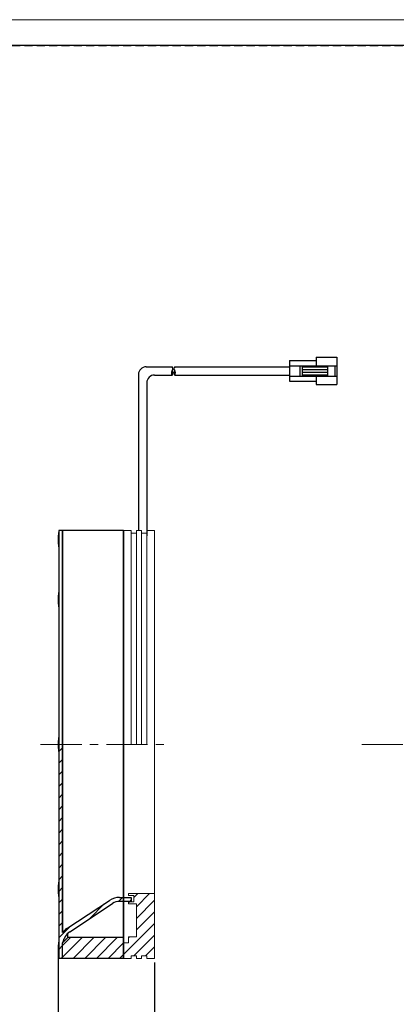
# Model space of a CAD drawing. Header units: millimetres. Extents: x -201 to 202, y 143 to 428.
# Tile 3 of 9: x -7 to 66, y 238 to 428. Entities that reach past the tile are written whole.
import ezdxf

# ---------------------------------------------------------------- set-up
doc = ezdxf.new("R2010")
doc.units = ezdxf.units.MM
doc.header["$LTSCALE"] = 0.25
for name, pattern in [('CENTER', [50.8, 31.75, -6.35, 6.35, -6.35]), ('DASHED', [6, 3, -3]), ('HIDDEN', [9.525, 6.35, -3.175])]:
    doc.linetypes.add(name, pattern=pattern)
doc.layers.get('0').update_dxf_attribs({"lineweight": 30})
for name, color, linetype, lineweight in [('BASE', 7, 'Continuous', 20), ('CENTER', 1, 'CENTER', 9), ('DIMENSION', 6, 'Continuous', 9)]:
    doc.layers.add(name, color=color, linetype=linetype, lineweight=lineweight)
for name, color, linetype in [('CABLE 3P', 7, 'Continuous'), ('DIFFUSER', 4, 'Continuous'), ('FORM', 7, 'Continuous'), ('MXB4729', 7, 'Continuous'), ('SIDE COVER', 7, 'Continuous')]:
    doc.layers.add(name, color=color, linetype=linetype)
doc.layers.add('EMPTY LINE', color=252, linetype='Continuous', lineweight=0, plot=False)
doc.styles.add('VS Standard', font='msgothic.ttc', dxfattribs={"height": 3})
doc.dimstyles.new('VS Standard x0.5', dxfattribs={"dimtxt": 3, "dimasz": 3, "dimexe": 0.5, "dimexo": 0.8, "dimgap": 0.5, "dimtad": 3, "dimlfac": 2, "dimrnd": 0.0001, "dimzin": 9, "dimdsep": 46, "dimtxsty": 'VS Standard', "dimcen": 0, "dimaunit": 1, "dimadec": 0, "dimazin": 2, "dimtfac": 1, "dimtmove": 0, "dimatfit": 3, "dimfxl": 1, "dimtolj": 1, "dimtzin": 0, "dimarcsym": 0})
pattern_1 = [(45, (-200.3829, 139.4662), (-1.122532, 1.122532), [])]

# ---------------------------------------------------------------- blocks, each defined once
blk = doc.blocks.new('*D209')
at = {"layer": 'Defpoints', "color": 0}
for p in [(0.49, 248.34), (19.12, 246.72), (0.49, 223.73)]:
    blk.add_point(p, dxfattribs=at)
at = {"layer": 'DIMENSION', "color": 0, "lineweight": -2}
for p, q in [((0.49, 247.54), (0.49, 223.23)), ((19.12, 245.92), (19.12, 223.23)), ((16.12, 223.73), (3.49, 223.73))]:
    blk.add_line(p, q, dxfattribs=at)
at = {"layer": 'DIMENSION', "color": 0}
for points in [[(3.49, 224.23), (3.49, 223.23), (0.49, 223.73)], [(16.12, 223.23), (16.12, 224.23), (19.12, 223.73)]]:
    blk.add_solid(points, dxfattribs=at)
at = {"layer": 'DIMENSION', "color": 0, "insert": (10.74, 225.98), "char_height": 3, "attachment_point": 5, "style": 'VS Standard'}
blk.add_mtext('\\A1;\\A1;(37.5)', dxfattribs=at)

msp = doc.modelspace()

# ---------------------------------------------------------------- hatches: boundary and pattern name
at = {"layer": 'BASE'}
h = msp.add_hatch(dxfattribs=at)
h.set_pattern_fill('ANSI31', color=256, scale=0.5, style=0)
h.set_pattern_definition(pattern_1)
h.paths.add_polyline_path([(13.1171, 249.7162), (13.1171, 246.7162), (14.6171, 246.7162), (14.6171, 247.2162), (15.6171, 247.2162), (15.6171, 246.7162), (16.6171, 246.7162), (16.6171, 247.2162), (17.6171, 247.2162), (17.6171, 246.7162), (19.1171, 246.7162), (19.1171, 259.2162), (14.1171, 259.2162), (14.1171, 258.8412), (15.1171, 258.8412), (15.1171, 257.5912), (14.1171, 257.5912), (14.1171, 257.2162), (15.6171, 257.2162), (15.6171, 250.8412), (14.1171, 250.8412), (14.1171, 249.9662), (14.1171, 249.7162)])
at = {"layer": 'DIFFUSER'}
h = msp.add_hatch(dxfattribs=at)
h.set_pattern_fill('ANSI31', color=256, scale=0.5, style=0)
h.set_pattern_definition(pattern_1)
h.paths.add_polyline_path([(0.6171, 249.8412), (0.6171, 247.0911), (0.6171, 247.0911), (0.6171, 246.7162), (1.3671, 246.7162), (1.3671, 249.7162, -0.16424008), (2.7417, 251.8662), (2.7413, 251.8659), (10.9913, 257.3035), (10.9915, 257.3037, -0.14670105), (12.3671, 257.7162), (13.1171, 257.7162), (13.1171, 258.4662), (12.3671, 258.4662, 0.14671644), (10.4411, 257.8886), (10.441, 257.8885), (2.191, 252.4509), (2.1912, 252.451, 0.08046206), (1.3671, 251.6936), (1.3671, 287.9662), (0.6171, 287.9662), (0.6171, 261.4105), (0.6171, 261.4105), (0.6171, 258.6604), (0.6171, 258.6604), (0.6171, 249.8412)])
h.paths.add_polyline_path([(13.1171, 257.7162), (14.6171, 257.7162), (14.6171, 258.4662), (13.1171, 258.4662)])
at = {"layer": 'SIDE COVER'}
h = msp.add_hatch(dxfattribs=at)
h.set_pattern_fill('ANSI31', color=256, scale=0.5, style=0)
h.set_pattern_definition(pattern_1)
h.paths.add_polyline_path([(1.3671, 249.6353), (1.3671, 246.7162), (13.1171, 246.7162), (13.1171, 250.7162), (2.3671, 250.7162), (1.3899, 249.739, 0.00695009), (1.3671, 249.6351)])

# ---------------------------------------------------------------- linework, layer by layer
at = {"linetype": 'Continuous'}
for p, q in [((13.1171, 329.2162), (13.1171, 246.7162)), ((13.1171, 246.7162), (13.1171, 329.2162)), ((0.4942, 327.5911), (0.5095, 327.5911)), ((0.5095, 327.3411), (0.4942, 327.3411)), ((0.5085, 327.9661), (0.5095, 327.9661)), ((0.5095, 327.5911), (0.5085, 327.4661)), ((0.5085, 327.4661), (0.5095, 327.3411)), ((0.5095, 326.9661), (0.5085, 326.9661)), ((0.4942, 316.0218), (0.5095, 316.0218)), ((0.5095, 315.7718), (0.4942, 315.7718)), ((0.5085, 316.3968), (0.5095, 316.3968)), ((0.5095, 316.0218), (0.5085, 315.8968)), ((0.5085, 315.8968), (0.5095, 315.7718)), ((0.5095, 315.3968), (0.5085, 315.3968)), ((0.4942, 288.0911), (0.5095, 288.0911)), ((0.5095, 287.8411), (0.4942, 287.8411)), ((0.5085, 288.4661), (0.5095, 288.4661)), ((0.5095, 288.0911), (0.5085, 287.9661)), ((0.5085, 287.9661), (0.5095, 287.8411)), ((0.5095, 287.4661), (0.5085, 287.4661)), ((0.4942, 260.1604), (0.5095, 260.1604)), ((0.5085, 260.5354), (0.5095, 260.5354)), ((0.5095, 260.1604), (0.5085, 260.0354)), ((0.5095, 259.9104), (0.4942, 259.9104)), ((0.5085, 260.0354), (0.5095, 259.9104)), ((0.5095, 259.5354), (0.5085, 259.5354)), ((0.5085, 248.9661), (0.5095, 248.9661)), ((0.4942, 248.5911), (0.5095, 248.5911)), ((0.5095, 248.3411), (0.4942, 248.3411)), ((0.5095, 248.5911), (0.5085, 248.4661)), ((0.5085, 248.4661), (0.5095, 248.3411)), ((0.5095, 247.9661), (0.5085, 247.9661))]:
    msp.add_line(p, q, dxfattribs=at)
for centre, radius, start, end in [((8.1171, 327.4661), 7.625, 169.610296, 176.240148), ((8.1171, 327.4661), 7.624, 176.239696, 179.060557), ((8.1171, 327.4661), 7.624, 180.939443, 183.760304), ((8.1171, 327.4661), 7.625, 183.759852, 190.388858), ((8.1171, 315.8968), 7.625, 169.610296, 176.240148), ((8.1171, 315.8968), 7.624, 176.239696, 179.060557), ((8.1171, 315.8968), 7.624, 180.939443, 183.760304), ((8.1171, 315.8968), 7.625, 183.759852, 190.388858), ((8.1171, 287.9661), 7.625, 169.610296, 176.240148), ((8.1171, 287.9661), 7.624, 176.239696, 179.060557), ((8.1171, 287.9661), 7.624, 180.939443, 183.760304), ((8.1171, 287.9661), 7.625, 183.759852, 190.388858), ((8.1171, 260.0354), 7.624, 176.239696, 179.060557), ((8.1171, 260.0354), 7.625, 169.610296, 176.240148), ((8.1171, 260.0354), 7.624, 180.939443, 183.760304), ((8.1171, 260.0354), 7.625, 183.759852, 190.388858), ((8.1171, 248.4661), 7.624, 176.239696, 179.060557), ((8.1171, 248.4661), 7.625, 169.610296, 176.240148), ((8.1171, 248.4661), 7.624, 180.939443, 183.760304), ((8.1171, 248.4661), 7.625, 183.759852, 190.388858)]:
    msp.add_arc(centre, radius, start, end, dxfattribs=at)
at = {"layer": 'BASE', "linetype": 'Continuous'}
for p, q in [((13.1171, 329.2162), (14.6171, 329.2162)), ((13.1171, 287.9662), (13.1171, 329.2162)), ((14.6171, 287.9662), (14.6171, 329.2162)), ((14.6171, 328.7162), (15.6171, 328.7162)), ((16.6171, 329.2162), (15.6171, 329.2162)), ((15.6171, 287.9662), (15.6171, 329.2162)), ((16.6171, 287.9662), (16.6171, 329.2162)), ((17.6171, 328.7162), (16.6171, 328.7162)), ((19.1171, 329.2162), (17.6171, 329.2162)), ((17.6171, 287.9662), (17.6171, 329.2162)), ((19.1171, 287.9662), (19.1171, 329.2162)), ((13.1171, 246.7162), (13.1171, 287.9662)), ((19.1171, 246.7162), (19.1171, 287.9662)), ((14.6171, 247.2162), (15.6171, 247.2162)), ((17.6171, 247.2162), (16.6171, 247.2162)), ((13.1171, 246.7162), (14.6171, 246.7162)), ((16.6171, 246.7162), (15.6171, 246.7162)), ((19.1171, 246.7162), (17.6171, 246.7162))]:
    msp.add_line(p, q, dxfattribs=at)
at = {"layer": 'BASE', "linetype": 'DASHED'}
msp.add_line((15.6171, 289.8811), (15.6171, 325.0912), dxfattribs=at)
at = {"layer": 'BASE'}
for p, q in [((19.1171, 259.2162), (14.1171, 259.2162)), ((14.1171, 258.8412), (14.1171, 259.2162)), ((15.1171, 258.8412), (14.1171, 258.8412)), ((15.1171, 257.5912), (15.1171, 258.8412)), ((14.1171, 257.5912), (15.1171, 257.5912)), ((14.1171, 257.2162), (14.1171, 257.5912)), ((14.1171, 257.2162), (15.6171, 257.2162)), ((15.6171, 250.8412), (15.6171, 257.2162)), ((14.1171, 250.8412), (15.6171, 250.8412)), ((14.1171, 249.7162), (14.1171, 250.8412)), ((13.1171, 249.7162), (14.1171, 249.7162)), ((13.1171, 249.7162), (14.1171, 249.7162)), ((14.6171, 246.7162), (14.6171, 247.2162)), ((15.6171, 247.2162), (15.6171, 246.7162)), ((16.6171, 246.7162), (16.6171, 247.2162)), ((17.6171, 247.2162), (17.6171, 246.7162))]:
    msp.add_line(p, q, dxfattribs=at)
at = {"layer": 'CABLE 3P'}
for p, q in [((17.5172, 360.8162), (22.5172, 360.8162)), ((23.01, 360.8116), (45.1853, 360.8116)), ((45.1853, 362.0116), (50.2853, 362.0116)), ((45.1853, 362.0116), (45.1853, 358.0116)), ((45.1853, 361.0116), (54.2853, 361.0116)), ((47.1737, 361.0116), (47.1737, 359.0116)), ((47.6191, 361.0116), (47.6191, 359.0116)), ((50.2853, 362.6366), (54.2853, 362.6366)), ((50.2853, 362.6366), (50.2853, 361.0116)), ((52.5237, 361.0116), (52.5237, 359.0116)), ((53.9187, 361.0116), (53.9187, 359.0116)), ((54.2853, 362.6366), (54.2853, 357.3866)), ((16.0172, 359.3162), (16.0172, 329.2162)), ((19.1171, 359.2162), (22.5171, 359.2162)), ((23.0099, 359.2116), (45.1853, 359.2116)), ((45.1853, 359.0116), (54.2853, 359.0116)), ((47.6191, 360.7799), (52.5237, 360.7799)), ((47.6191, 360.2808), (52.5237, 360.2808)), ((47.6191, 359.7425), (52.5237, 359.7425)), ((47.6191, 359.2433), (52.5237, 359.2433)), ((50.2853, 359.0116), (50.2853, 357.3866)), ((17.6171, 357.7162), (17.6171, 328.2162)), ((45.1853, 358.0116), (50.2853, 358.0116)), ((50.2853, 357.3866), (54.2853, 357.3866))]:
    msp.add_line(p, q, dxfattribs=at)
for centre, radius, start, end in [((17.5172, 359.3162), 1.5, 90, 180), ((22.0699, 360.4162), 0.6, 318.19001, 41.81), ((23.4571, 360.4116), 0.6, 138.190003, 221.81), ((19.1171, 357.7162), 1.5, 90, 180), ((22.9643, 359.6162), 0.6, 138.190003, 221.81), ((22.0699, 359.6162), 0.6, 318.19001, 41.81), ((23.4571, 359.6116), 0.6, 138.190003, 221.81), ((22.5627, 359.6116), 0.6, 318.19001, 41.81)]:
    msp.add_arc(centre, radius, start, end, dxfattribs=at)
at = {"layer": 'CENTER'}
for p, q in [((-2.8829, 287.9662), (22.1171, 287.9662)), ((59.1171, 287.9662), (159.1171, 287.9662))]:
    msp.add_line(p, q, dxfattribs=at)
at = {"layer": 'DIFFUSER'}
for p, q in [((1.3671, 329.2162), (0.6171, 329.2162)), ((0.6171, 329.2162), (0.6171, 287.9662)), ((1.3671, 287.9662), (1.3671, 329.2162)), ((0.6171, 287.9662), (0.6171, 246.7162)), ((1.3671, 251.6936), (1.3671, 287.9662)), ((1.3671, 287.9662), (1.3671, 251.6936)), ((12.3671, 258.4662), (14.6171, 258.4662)), ((14.6171, 258.4662), (14.6171, 257.7162)), ((2.191, 252.4509), (10.441, 257.8885)), ((2.7413, 251.8659), (10.9913, 257.3035)), ((13.1171, 257.7162), (12.3671, 257.7162)), ((14.6171, 257.7162), (13.1171, 257.7162)), ((1.3671, 246.7162), (0.6171, 246.7162))]:
    msp.add_line(p, q, dxfattribs=at)
for centre, radius, start, end in [((12.3671, 254.9662), 3.5, 90, 123.386734), ((12.3671, 255.2162), 2.5, 90, 123.383281), ((4.1171, 249.5286), 3.5, 123.385886, 141.786789), ((5.2388, 248.7554), 3.9891, 128.754926, 166.062901)]:
    msp.add_arc(centre, radius, start, end, dxfattribs=at)
at = {"layer": 'EMPTY LINE'}
msp.add_line((201.5, 427.75), (-201.5, 427.75), dxfattribs=at)
at = {"layer": 'FORM', "linetype": 'HIDDEN'}
msp.add_lwpolyline([(-196.5, 422.75), (196.5, 422.75), (196.5, 147.75), (-196.5, 147.75)], close=True, dxfattribs=at)
at = {"layer": 'FORM'}
msp.add_lwpolyline([(-196.5, 422.75), (-196.5, 147.75), (-78.5, 147.75), (-78.5, 159.75), (16.5, 159.75), (16.5, 177.25), (196.5, 177.25), (196.5, 422.75), (-196.5, 422.75)], close=True, dxfattribs=at)
at = {"layer": 'MXB4729'}
for p, q in [((0.6171, 326.0911), (0.6171, 328.8412)), ((0.6171, 314.5218), (0.6171, 317.2719)), ((0.6171, 286.5911), (0.6171, 289.3412)), ((0.6171, 258.6604), (0.6171, 261.4105)), ((0.6171, 247.0911), (0.6171, 249.8412))]:
    msp.add_line(p, q, dxfattribs=at)
at = {"layer": 'SIDE COVER', "linetype": 'Continuous'}
for p, q in [((13.1171, 329.2162), (1.3671, 329.2162)), ((13.1171, 303.7519), (13.1171, 329.2162)), ((13.1171, 246.7162), (13.1171, 303.7519)), ((13.1171, 246.7162), (1.3671, 246.7162))]:
    msp.add_line(p, q, dxfattribs=at)
at = {"layer": 'SIDE COVER'}
for p, q in [((1.3671, 329.2162), (1.3671, 287.9662)), ((13.1171, 246.7162), (13.1171, 329.2162)), ((1.3671, 249.7162), (2.3671, 250.7162)), ((2.3671, 250.7162), (2.3671, 251.5242)), ((13.1171, 250.7162), (2.3671, 250.7162)), ((1.3671, 246.7162), (1.3671, 249.7162))]:
    msp.add_line(p, q, dxfattribs=at)

# ---------------------------------------------------------------- dimensions: what is measured, and where the dimension line sits
at = {"layer": 'DIMENSION'}
dim = msp.add_linear_dim(base=(0.4942, 223.7265), p1=(19.1171, 246.7162), p2=(0.4942, 248.3411), text='\\A1;(37.5)', dimstyle='VS Standard x0.5', dxfattribs=at)
dim.commit()
dim.dimension.update_dxf_attribs({"geometry": '*D209', "text_midpoint": (10.7421, 223.7265), "dimtype": 160})

doc.saveas('drawing.dxf')
